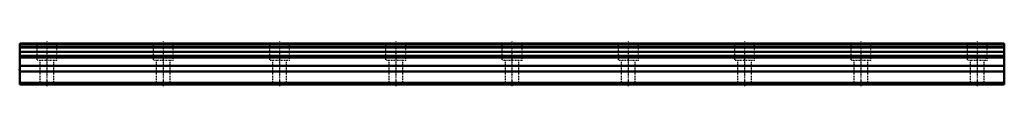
# Model space of a CAD drawing. Header units: millimetres. Extents: x -35 to 1235, y -3 to 56.
import ezdxf

# ---------------------------------------------------------------- set-up
doc = ezdxf.new("R2010")
doc.units = ezdxf.units.MM
doc.linetypes.add('Center', pattern=[1.5, 0.45, -0.5, 0.05, -0.5])
doc.linetypes.add('Dashed', pattern=[2, 1, -1])
for name, color, linetype, lineweight in [('2d ConnectionPoints', 7, 'Continuous', 50), ('AM_0', 7, 'Continuous', 50), ('AM_4', 3, 'Continuous', 25), ('AM_7', 7, 'Center', 25), ('AM_9', 6, 'Dashed', 25)]:
    doc.layers.add(name, color=color, linetype=linetype, lineweight=lineweight)

msp = doc.modelspace()

# ---------------------------------------------------------------- linework, layer by layer
at = {"layer": '2d ConnectionPoints'}
for p in [(-35, 19), (0, 0), (0, 0)]:
    msp.add_point(p, dxfattribs=at)
at = {"layer": 'AM_0'}
for p, q in [((1235, 53), (-35, 53)), ((-35, 53), (-35, 0)), ((1235, 53), (1235, 0)), ((1235, 47.7), (-35, 47.7)), ((1235, 42.3), (-35, 42.3)), ((1235, 37), (-35, 37)), ((1235, 34.8), (-35, 34.8)), ((1235, 24), (-35, 24)), ((1235, 17), (-35, 17)), ((1235, 2), (-35, 2)), ((1235, 0), (-35, 0))]:
    msp.add_line(p, q, dxfattribs=at)
at = {"layer": 'AM_4'}
for p, q in [((1235, 51), (-35, 51)), ((1235, 48.7), (-35, 48.7)), ((1235, 41.3), (-35, 41.3))]:
    msp.add_line(p, q, dxfattribs=at)
at = {"layer": 'AM_7'}
for p, q in [((0, 55.6), (0, -2.6)), ((150, 55.6), (150, -2.6)), ((300, 55.6), (300, -2.6)), ((450, 55.6), (450, -2.6)), ((600, 55.6), (600, -2.6)), ((750, 55.6), (750, -2.6)), ((900, 55.6), (900, -2.6)), ((1050, 55.6), (1050, -2.6)), ((1200, 55.6), (1200, -2.6))]:
    msp.add_line(p, q, dxfattribs=at)
at = {"layer": 'AM_9'}
for p, q in [((-13, 53), (-13, 31)), ((13, 31), (13, 53)), ((137, 53), (137, 31)), ((163, 31), (163, 53)), ((287, 53), (287, 31)), ((313, 31), (313, 53)), ((437, 53), (437, 31)), ((463, 31), (463, 53)), ((587, 53), (587, 31)), ((613, 31), (613, 53)), ((737, 53), (737, 31)), ((763, 31), (763, 53)), ((887, 53), (887, 31)), ((913, 31), (913, 53)), ((1037, 53), (1037, 31)), ((1063, 31), (1063, 53)), ((1187, 53), (1187, 31)), ((1213, 31), (1213, 53)), ((13, 31), (-13, 31)), ((-9, 31), (-9, 0)), ((9, 0), (9, 31)), ((163, 31), (137, 31)), ((141, 31), (141, 0)), ((159, 0), (159, 31)), ((313, 31), (287, 31)), ((291, 31), (291, 0)), ((309, 0), (309, 31)), ((463, 31), (437, 31)), ((441, 31), (441, 0)), ((459, 0), (459, 31)), ((613, 31), (587, 31)), ((591, 31), (591, 0)), ((609, 0), (609, 31)), ((763, 31), (737, 31)), ((741, 31), (741, 0)), ((759, 0), (759, 31)), ((913, 31), (887, 31)), ((891, 31), (891, 0)), ((909, 0), (909, 31)), ((1063, 31), (1037, 31)), ((1041, 31), (1041, 0)), ((1059, 0), (1059, 31)), ((1213, 31), (1187, 31)), ((1191, 31), (1191, 0)), ((1209, 0), (1209, 31)), ((1235, 0.5), (-35, 0.5)), ((-5.2, 0.4), (-35, 0.4)), ((-5.2, 0.4), (-5.7, 0)), ((144.8, 0.4), (5.2, 0.4)), ((5.7, 0), (5.2, 0.4)), ((144.8, 0.4), (144.3, 0)), ((294.8, 0.4), (155.2, 0.4)), ((155.7, 0), (155.2, 0.4)), ((294.8, 0.4), (294.3, 0)), ((444.8, 0.4), (305.2, 0.4)), ((305.7, 0), (305.2, 0.4)), ((444.8, 0.4), (444.3, 0)), ((594.8, 0.4), (455.2, 0.4)), ((455.7, 0), (455.2, 0.4)), ((594.8, 0.4), (594.3, 0)), ((744.8, 0.4), (605.2, 0.4)), ((605.7, 0), (605.2, 0.4)), ((744.8, 0.4), (744.3, 0)), ((894.8, 0.4), (755.2, 0.4)), ((755.7, 0), (755.2, 0.4)), ((894.8, 0.4), (894.3, 0)), ((1044.8, 0.4), (905.2, 0.4)), ((905.7, 0), (905.2, 0.4)), ((1044.8, 0.4), (1044.3, 0)), ((1194.8, 0.4), (1055.2, 0.4)), ((1055.7, 0), (1055.2, 0.4)), ((1194.8, 0.4), (1194.3, 0)), ((1235, 0.4), (1205.2, 0.4)), ((1205.7, 0), (1205.2, 0.4))]:
    msp.add_line(p, q, dxfattribs=at)
for points in [[(-5.2, 0.4), (-4.9, 0.5), (-4.6, 0.5)], [(4.6, 0.5), (4.9, 0.5), (5.1, 0.4), (5.2, 0.4)], [(144.8, 0.4), (145, 0.5), (145.4, 0.5)], [(154.6, 0.5), (154.7, 0.5), (155, 0.4), (155.2, 0.4)], [(294.8, 0.4), (295, 0.5), (295.4, 0.5)], [(304.6, 0.5), (304.7, 0.5), (305, 0.4), (305.2, 0.4)], [(444.8, 0.4), (445, 0.5), (445.4, 0.5)], [(454.6, 0.5), (454.7, 0.5), (455, 0.4), (455.2, 0.4)], [(594.8, 0.4), (595, 0.5), (595.4, 0.5)], [(604.6, 0.5), (604.7, 0.5), (605, 0.4), (605.2, 0.4)], [(744.8, 0.4), (745, 0.5), (745.4, 0.5)], [(754.6, 0.5), (754.7, 0.5), (755, 0.4), (755.2, 0.4)], [(894.8, 0.4), (895, 0.5), (895.4, 0.5)], [(904.6, 0.5), (904.7, 0.5), (905, 0.4), (905.2, 0.4)], [(1044.8, 0.4), (1045, 0.5), (1045.4, 0.5)], [(1054.6, 0.5), (1054.7, 0.5), (1055, 0.4), (1055.2, 0.4)], [(1194.8, 0.4), (1195, 0.5), (1195.4, 0.5)], [(1204.6, 0.5), (1204.7, 0.5), (1205, 0.4), (1205.2, 0.4)]]:
    msp.add_lwpolyline(points, dxfattribs=at)

doc.saveas('drawing.dxf')
